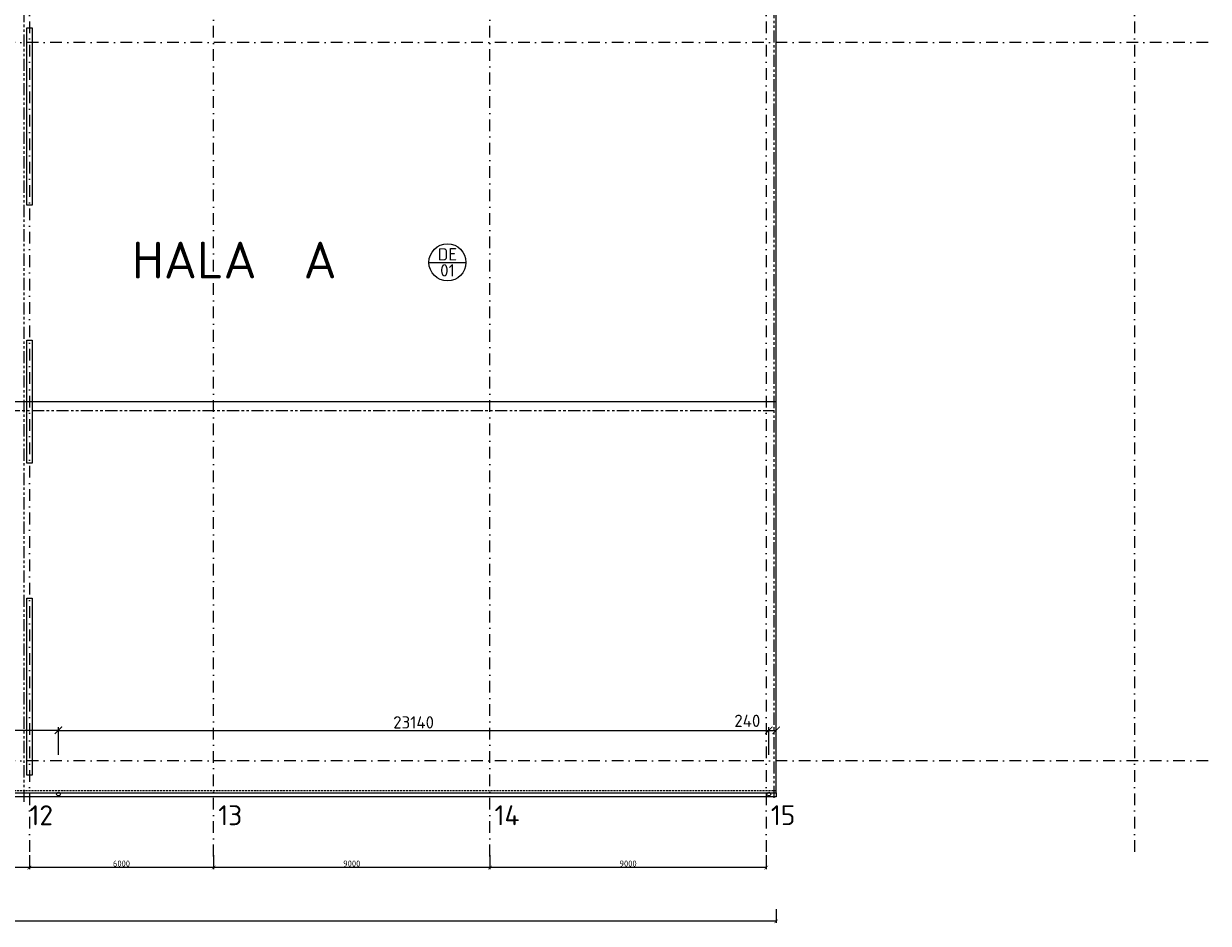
# Model space of a CAD drawing. Header units: millimetres. Extents: x -29085 to 3627694, y -159961 to 2281735.
# Tile 174 of 229: x 328293 to 366879, y 238992 to 268298. Entities that reach past the tile are written whole.
import ezdxf
from ezdxf.enums import TextEntityAlignment as Align

# ---------------------------------------------------------------- set-up
doc = ezdxf.new("R2010")
doc.units = ezdxf.units.MM
for name, pattern in [('CENTERX2', [101.6, 63.5, -12.7, 12.7, -12.7]), ('DASHDOT', [25.4, 12.7, -6.35, 0, -6.35]), ('DASHED', [19.05, 12.7, -6.35]), ('HIDDEN', [9.525, 6.35, -3.175]), ('PHANTOM2', [31.75, 15.875, -3.175, 3.175, -3.175, 3.175, -3.175])]:
    doc.linetypes.add(name, pattern=pattern)
for name, color, linetype, lineweight in [('A99_FVE', 30, 'Continuous', 5), ('A99_N_kce-pod', 7, 'DASHED', 20), ('A99_N_koty-200', 5, 'Continuous', 5), ('A99_N_txt-popis-200', 240, 'Continuous', 5), ('A99_N_znaceni 200', 5, 'Continuous', 5), ('A99_S_kce-demolice', 30, 'Continuous', 20), ('A99_S_kce-pohl', 7, 'Continuous', 5), ('A99_S_osy', 1, 'CENTERX2', 5)]:
    doc.layers.add(name, color=color, linetype=linetype, lineweight=lineweight)
doc.styles.add('A99_kota', font='isocpeur.ttf', dxfattribs={"height": 2})
doc.styles.add('A99_popis', font='isocpeur.ttf')
doc.styles.add('ad_popis 100', font='isocpeur.ttf', dxfattribs={"height": 200})
doc.dimstyles.new('A99_kota_200 new', dxfattribs={"dimscale": 200, "dimtxt": 2, "dimasz": 1.2, "dimexe": 0.5, "dimexo": 1.5, "dimgap": 0.3, "dimtad": 1, "dimdec": 0, "dimzin": 3, "dimdsep": 46, "dimtxsty": 'A99_kota', "dimblk": 'ARCHTICK', "dimcen": 2.5, "dimazin": 2, "dimtfac": 0.75, "dimtdec": 0, "dimtmove": 2, "dimatfit": 0, "dimfxl": 4, "dimfxlon": 1, "dimtolj": 1, "dimtzin": 0, "dimlwd": 5, "dimlwe": 5, "dimarcsym": 0})

# ---------------------------------------------------------------- blocks, each defined once
blk = doc.blocks.new('_ArchTick')
at = {"color": 0, "linetype": 'ByBlock', "const_width": 0.15}
blk.add_lwpolyline([(-0.5, -0.5), (0.5, 0.5)], dxfattribs=at)
blk = doc.blocks.new('*D219')
at = {"layer": 'A99_N_koty-200', "color": 0, "linetype": 'Continuous', "lineweight": 5, "ltscale": 10, "transparency": 16777216}
for p, q in [((343479, 241208), (343479, 240758)), ((352479, 241208), (352479, 240758)), ((352479, 240808), (343479, 240808))]:
    blk.add_line(p, q, dxfattribs=at)
at = {"layer": 'Defpoints', "color": 0, "linetype": 'Continuous', "ltscale": 10, "transparency": 16777216}
for p in [(343479, 243683), (352479, 243683), (343479, 240808)]:
    blk.add_point(p, dxfattribs=at)
at = {"layer": 'A99_N_koty-200', "color": 0, "linetype": 'Continuous', "lineweight": 5, "ltscale": 10, "transparency": 16777216, "xscale": 120, "yscale": 120, "zscale": 120, "rotation": 180}
blk.add_blockref('_ArchTick', (343479, 240808), dxfattribs=at)
at = {"layer": 'A99_N_koty-200', "color": 0, "linetype": 'Continuous', "lineweight": 5, "ltscale": 10, "transparency": 16777216, "xscale": 120, "yscale": 120, "zscale": 120}
blk.add_blockref('_ArchTick', (352479, 240808), dxfattribs=at)
at = {"layer": 'A99_N_koty-200', "color": 0, "linetype": 'Continuous', "ltscale": 10, "transparency": 16777216, "insert": (347979, 240938), "char_height": 200, "attachment_point": 5, "style": 'A99_kota'}
blk.add_mtext('\\A1;9000', dxfattribs=at)
blk = doc.blocks.new('*D226')
at = {"layer": 'A99_N_koty-200', "color": 0, "linetype": 'Continuous', "lineweight": 5, "ltscale": 10, "transparency": 16777216}
for p, q in [((334479, 241208), (334479, 240758)), ((343479, 241208), (343479, 240758)), ((343479, 240808), (334479, 240808))]:
    blk.add_line(p, q, dxfattribs=at)
at = {"layer": 'Defpoints', "color": 0, "linetype": 'Continuous', "ltscale": 10, "transparency": 16777216}
for p in [(334479, 243683), (343479, 243683), (334479, 240808)]:
    blk.add_point(p, dxfattribs=at)
at = {"layer": 'A99_N_koty-200', "color": 0, "linetype": 'Continuous', "lineweight": 5, "ltscale": 10, "transparency": 16777216, "xscale": 120, "yscale": 120, "zscale": 120, "rotation": 180}
blk.add_blockref('_ArchTick', (334479, 240808), dxfattribs=at)
at = {"layer": 'A99_N_koty-200', "color": 0, "linetype": 'Continuous', "lineweight": 5, "ltscale": 10, "transparency": 16777216, "xscale": 120, "yscale": 120, "zscale": 120}
blk.add_blockref('_ArchTick', (343479, 240808), dxfattribs=at)
at = {"layer": 'A99_N_koty-200', "color": 0, "linetype": 'Continuous', "ltscale": 10, "transparency": 16777216, "insert": (338979, 240938), "char_height": 200, "attachment_point": 5, "style": 'A99_kota'}
blk.add_mtext('\\A1;9000', dxfattribs=at)
blk = doc.blocks.new('*D233')
at = {"layer": 'A99_N_koty-200', "color": 0, "linetype": 'Continuous', "lineweight": 5, "ltscale": 10, "transparency": 16777216}
for p, q in [((328479, 241208), (328479, 240758)), ((334479, 241208), (334479, 240758)), ((334479, 240808), (328479, 240808))]:
    blk.add_line(p, q, dxfattribs=at)
at = {"layer": 'Defpoints', "color": 0, "linetype": 'Continuous', "ltscale": 10, "transparency": 16777216}
for p in [(328479, 243683), (334479, 243683), (328479, 240808)]:
    blk.add_point(p, dxfattribs=at)
at = {"layer": 'A99_N_koty-200', "color": 0, "linetype": 'Continuous', "lineweight": 5, "ltscale": 10, "transparency": 16777216, "xscale": 120, "yscale": 120, "zscale": 120, "rotation": 180}
blk.add_blockref('_ArchTick', (328479, 240808), dxfattribs=at)
at = {"layer": 'A99_N_koty-200', "color": 0, "linetype": 'Continuous', "lineweight": 5, "ltscale": 10, "transparency": 16777216, "xscale": 120, "yscale": 120, "zscale": 120}
blk.add_blockref('_ArchTick', (334479, 240808), dxfattribs=at)
at = {"layer": 'A99_N_koty-200', "color": 0, "linetype": 'Continuous', "ltscale": 10, "transparency": 16777216, "insert": (331479, 240938), "char_height": 200, "attachment_point": 5, "style": 'A99_kota'}
blk.add_mtext('\\A1;6000', dxfattribs=at)
blk = doc.blocks.new('*D240')
at = {"layer": 'A99_N_koty-200', "color": 0, "linetype": 'Continuous', "lineweight": 5, "ltscale": 10, "transparency": 16777216}
for p, q in [((316479, 241208), (316479, 240758)), ((328479, 241208), (328479, 240758)), ((328479, 240808), (316479, 240808))]:
    blk.add_line(p, q, dxfattribs=at)
at = {"layer": 'Defpoints', "color": 0, "linetype": 'Continuous', "ltscale": 10, "transparency": 16777216}
for p in [(316479, 243683), (328479, 243683), (316479, 240808)]:
    blk.add_point(p, dxfattribs=at)
at = {"layer": 'A99_N_koty-200', "color": 0, "linetype": 'Continuous', "lineweight": 5, "ltscale": 10, "transparency": 16777216, "xscale": 120, "yscale": 120, "zscale": 120, "rotation": 180}
blk.add_blockref('_ArchTick', (316479, 240808), dxfattribs=at)
at = {"layer": 'A99_N_koty-200', "color": 0, "linetype": 'Continuous', "lineweight": 5, "ltscale": 10, "transparency": 16777216, "xscale": 120, "yscale": 120, "zscale": 120}
blk.add_blockref('_ArchTick', (328479, 240808), dxfattribs=at)
at = {"layer": 'A99_N_koty-200', "color": 0, "linetype": 'Continuous', "ltscale": 10, "transparency": 16777216, "insert": (322479, 240938), "char_height": 200, "attachment_point": 5, "style": 'A99_kota'}
blk.add_mtext('\\A1;12000', dxfattribs=at)
blk = doc.blocks.new('*D317')
at = {"layer": 'A99_N_koty-200', "color": 0, "linetype": 'Continuous', "lineweight": 5, "ltscale": 10, "transparency": 16777216}
for p, q in [((213329, 239458), (213329, 239008)), ((352804, 239458), (352804, 239008)), ((352804, 239058), (213329, 239058))]:
    blk.add_line(p, q, dxfattribs=at)
at = {"layer": 'Defpoints', "color": 0, "linetype": 'Continuous', "ltscale": 10, "transparency": 16777216}
for p in [(213329, 242988), (352804, 242988), (213329, 239058)]:
    blk.add_point(p, dxfattribs=at)
at = {"layer": 'A99_N_koty-200', "color": 0, "linetype": 'Continuous', "lineweight": 5, "ltscale": 10, "transparency": 16777216, "xscale": 120, "yscale": 120, "zscale": 120, "rotation": 180}
blk.add_blockref('_ArchTick', (213329, 239058), dxfattribs=at)
at = {"layer": 'A99_N_koty-200', "color": 0, "linetype": 'Continuous', "lineweight": 5, "ltscale": 10, "transparency": 16777216, "xscale": 120, "yscale": 120, "zscale": 120}
blk.add_blockref('_ArchTick', (352804, 239058), dxfattribs=at)
at = {"layer": 'A99_N_koty-200', "color": 0, "linetype": 'Continuous', "ltscale": 10, "transparency": 16777216, "insert": (283067, 239188), "char_height": 200, "attachment_point": 5, "style": 'A99_kota'}
blk.add_mtext('\\A1;139476', dxfattribs=at)
blk = doc.blocks.new('*D117')
at = {"layer": 'A99_N_koty-200', "color": 0, "linetype": 'Continuous', "lineweight": 5, "ltscale": 10, "transparency": 16777216}
for p, q in [((292209, 244483), (292209, 245383)), ((292209, 245283), (329424, 245283)), ((329424, 244483), (329424, 245383))]:
    blk.add_line(p, q, dxfattribs=at)
at = {"layer": 'Defpoints', "color": 0, "linetype": 'Continuous', "ltscale": 10, "transparency": 16777216}
for p in [(329424, 245283), (292209, 243203), (329424, 243203)]:
    blk.add_point(p, dxfattribs=at)
at = {"layer": 'A99_N_koty-200', "color": 0, "linetype": 'Continuous', "lineweight": 5, "ltscale": 10, "transparency": 16777216, "xscale": 240, "yscale": 240, "zscale": 240, "rotation": 180}
blk.add_blockref('_ArchTick', (292209, 245283), dxfattribs=at)
at = {"layer": 'A99_N_koty-200', "color": 0, "linetype": 'Continuous', "lineweight": 5, "ltscale": 10, "transparency": 16777216, "xscale": 240, "yscale": 240, "zscale": 240}
blk.add_blockref('_ArchTick', (329424, 245283), dxfattribs=at)
at = {"layer": 'A99_N_koty-200', "color": 0, "linetype": 'Continuous', "ltscale": 10, "transparency": 16777216, "insert": (310816, 245543), "char_height": 400, "attachment_point": 5, "style": 'A99_kota'}
blk.add_mtext('\\A1;37215', dxfattribs=at)
blk = doc.blocks.new('*D124')
at = {"layer": 'A99_N_koty-200', "color": 0, "linetype": 'Continuous', "lineweight": 5, "ltscale": 10, "transparency": 16777216}
for p, q in [((329424, 244478), (329424, 245378)), ((329424, 245278), (352564, 245278)), ((352564, 244478), (352564, 245378))]:
    blk.add_line(p, q, dxfattribs=at)
at = {"layer": 'Defpoints', "color": 0, "linetype": 'Continuous', "ltscale": 10, "transparency": 16777216}
for p in [(352564, 245278), (329424, 243203), (352564, 243203)]:
    blk.add_point(p, dxfattribs=at)
at = {"layer": 'A99_N_koty-200', "color": 0, "linetype": 'Continuous', "lineweight": 5, "ltscale": 10, "transparency": 16777216, "xscale": 240, "yscale": 240, "zscale": 240, "rotation": 180}
blk.add_blockref('_ArchTick', (329424, 245278), dxfattribs=at)
at = {"layer": 'A99_N_koty-200', "color": 0, "linetype": 'Continuous', "lineweight": 5, "ltscale": 10, "transparency": 16777216, "xscale": 240, "yscale": 240, "zscale": 240}
blk.add_blockref('_ArchTick', (352564, 245278), dxfattribs=at)
at = {"layer": 'A99_N_koty-200', "color": 0, "linetype": 'Continuous', "ltscale": 10, "transparency": 16777216, "insert": (340994, 245538), "char_height": 400, "attachment_point": 5, "style": 'A99_kota'}
blk.add_mtext('\\A1;23140', dxfattribs=at)
blk = doc.blocks.new('*D131')
at = {"layer": 'A99_N_koty-200', "color": 0, "linetype": 'Continuous', "lineweight": 5, "ltscale": 10, "transparency": 16777216}
for p, q in [((352564, 244478), (352564, 245378)), ((352564, 245278), (352804, 245278)), ((352804, 244478), (352804, 245378))]:
    blk.add_line(p, q, dxfattribs=at)
at = {"layer": 'Defpoints', "color": 0, "linetype": 'Continuous', "ltscale": 10, "transparency": 16777216}
for p in [(352804, 245278), (352564, 243203), (352804, 243243)]:
    blk.add_point(p, dxfattribs=at)
at = {"layer": 'A99_N_koty-200', "color": 0, "linetype": 'Continuous', "lineweight": 5, "ltscale": 10, "transparency": 16777216, "xscale": 240, "yscale": 240, "zscale": 240, "rotation": 180}
blk.add_blockref('_ArchTick', (352564, 245278), dxfattribs=at)
at = {"layer": 'A99_N_koty-200', "color": 0, "linetype": 'Continuous', "lineweight": 5, "ltscale": 10, "transparency": 16777216, "xscale": 240, "yscale": 240, "zscale": 240}
blk.add_blockref('_ArchTick', (352804, 245278), dxfattribs=at)
at = {"layer": 'A99_N_koty-200', "color": 0, "linetype": 'Continuous', "ltscale": 10, "transparency": 16777216, "insert": (351864, 245588), "char_height": 400, "attachment_point": 5, "style": 'A99_kota'}
blk.add_mtext('\\A1;240', dxfattribs=at)
blk = doc.blocks.new('*U28')
at = {"color": 0, "linetype": 'ByBlock'}
blk.add_line((-3.02, 0), (3.02, 0), dxfattribs=at)
blk.add_circle((0, 0), 3.02, dxfattribs=at)
at = {"color": 0, "linetype": 'ByBlock', "style": 'A99_popis'}
for tag, p in [('KATEGORIE', (0, 1.31)), ('PRVEK', (0, -1.3))]:
    blk.add_attdef(tag, text='', height=2, dxfattribs=at).set_placement(p, align=Align.MIDDLE_CENTER)

msp = doc.modelspace()

# ---------------------------------------------------------------- linework, layer by layer
at = {"layer": 'A99_FVE', "linetype": 'Continuous', "lineweight": 15, "ltscale": 2}
for points in [[(328394, 268168.3), (328564, 268168.3), (328564, 262383.3), (328394, 262383.3)], [(328394, 257993.3), (328564, 257993.3), (328564, 253978.3), (328394, 253978.3)], [(328394, 249588.3), (328564, 249588.3), (328564, 243823.3), (328394, 243823.3)]]:
    msp.add_lwpolyline(points, close=True, dxfattribs=at)
at = {"layer": 'A99_N_kce-pod', "linetype": 'HIDDEN', "lineweight": 5, "ltscale": 10}
msp.add_lwpolyline([(352804.5, 243303.3), (213329, 243303.3)], dxfattribs=at)
at = {"layer": 'A99_S_kce-demolice', "linetype": 'PHANTOM2', "lineweight": 9, "ltscale": 25}
for points in [[(352739, 243075.8), (352739, 277633.3)], [(328306.5, 242948.3), (328306.5, 277273.3)], [(221409, 255698.3), (352739, 255698.3)]]:
    msp.add_lwpolyline(points, dxfattribs=at)
at = {"layer": 'A99_S_kce-pohl', "linetype": 'Continuous', "ltscale": 25}
msp.add_lwpolyline([(221259, 268723.3), (213329, 268723.3), (213329, 243243.3), (352804.5, 243243.3), (352804.5, 270633.3)], dxfattribs=at)
at = {"layer": 'A99_S_kce-pohl', "linetype": 'Continuous'}
for points in [[(352804.5, 255983.3), (213329, 255983.3)], [(352804.5, 243113.3), (213329, 243113.3)], [(352804.5, 243243.3), (352804.5, 243113.3)]]:
    msp.add_lwpolyline(points, dxfattribs=at)
for centre in [(329424, 243203.3), (352564, 243203.3)]:
    msp.add_circle(centre, 60, dxfattribs=at)
at = {"layer": 'A99_S_osy', "linetype": 'DASHDOT', "lineweight": 5, "ltscale": 30}
for points in [[(328479, 344583.3), (328479, 241173.3)], [(352479, 344583.3), (352479, 241173.3)], [(364479, 344583.3), (364479, 241173.3)], [(334479, 241173.3), (334479, 273498.3)], [(343479, 241173.3), (343479, 273498.3)], [(366879, 267683.3), (211269, 267683.3)], [(366879, 244283.3), (211284, 244283.3)]]:
    msp.add_lwpolyline(points, dxfattribs=at)

# ---------------------------------------------------------------- block references
at = {"layer": 'A99_N_znaceni 200', "xscale": 200, "yscale": 200, "zscale": 200}
msp.add_blockref('*U28', (342096, 260522.8), dxfattribs=at).add_auto_attribs({'KATEGORIE': 'DE', 'PRVEK': '01'})

# ---------------------------------------------------------------- texts
at = {"layer": 'A99_N_txt-popis-200', "lineweight": 9, "ltscale": 5, "style": 'ad_popis 100'}
msp.add_text('HALA  A', height=1200, dxfattribs=at).set_placement((331819, 259998.3))
at = {"layer": 'A99_N_txt-popis-200', "color": 1, "lineweight": 0, "char_height": 650, "attachment_point": 1, "style": 'ad_popis 100'}
for s, insert in [('12', (328479, 242836.8)), ('13', (334629, 242836.8)), ('14', (343629, 242836.8)), ('15', (352629, 242840))]:
    msp.add_mtext_dynamic_manual_height_columns(s, width=832.5, gutter_width=1000, heights=[0], dxfattribs=dict(at, insert=insert))

# ---------------------------------------------------------------- dimensions: what is measured, and where the dimension line sits
at = {"layer": 'A99_N_koty-200', "linetype": 'Continuous', "ltscale": 10}
for base, p1, p2, picture, middle in [((329424, 245283.3), (292209, 243203.3), (329424, 243203.3), '*D117', (310816.5, 245543.3)), ((352564, 245278.3), (329424, 243203.3), (352564, 243203.3), '*D124', (340994, 245538.3))]:
    dim = msp.add_linear_dim(base=base, p1=p1, p2=p2, dimstyle='A99_kota_200 new', override={"dimscale": 0, "dimtix": 1, "dimtofl": 1, "dimtmove": 2, "dimatfit": 3}, dxfattribs=at)
    dim.commit()
    dim.dimension.update_dxf_attribs({"geometry": picture, "text_midpoint": middle})
dim = msp.add_linear_dim(base=(352804.5, 245278.3), p1=(352564, 243203.3), p2=(352804.5, 243243.3), text='240', dimstyle='A99_kota_200 new', override={"dimscale": 0, "dimtix": 1, "dimtofl": 1, "dimtmove": 2, "dimatfit": 3}, dxfattribs=at)
dim.commit()
dim.dimension.update_dxf_attribs({"geometry": '*D131', "text_midpoint": (351864, 245588.3), "dimtype": 128})
for base, p1, p2, picture, middle in [((316479, 240808.3), (328479, 243683.3), (316479, 243683.3), '*D240', (322479, 240938.3)), ((328479, 240808.3), (334479, 243683.3), (328479, 243683.3), '*D233', (331479, 240938.3)), ((334479, 240808.3), (343479, 243683.3), (334479, 243683.3), '*D226', (338979, 240938.3)), ((343479, 240808.3), (352479, 243683.3), (343479, 243683.3), '*D219', (347979, 240938.3)), ((213328.9503, 239058.2521), (352804.496, 242988.2521), (213328.9503, 242988.2521), '*D317', (283066.7231, 239188.2521))]:
    dim = msp.add_linear_dim(base=base, p1=p1, p2=p2, angle=180, dimstyle='A99_kota_200 new', override={"dimscale": 0, "dimtix": 1, "dimtofl": 1, "dimtmove": 1, "dimatfit": 1}, dxfattribs=at)
    dim.commit()
    dim.dimension.update_dxf_attribs({"geometry": picture, "text_midpoint": middle})

doc.saveas('drawing.dxf')
